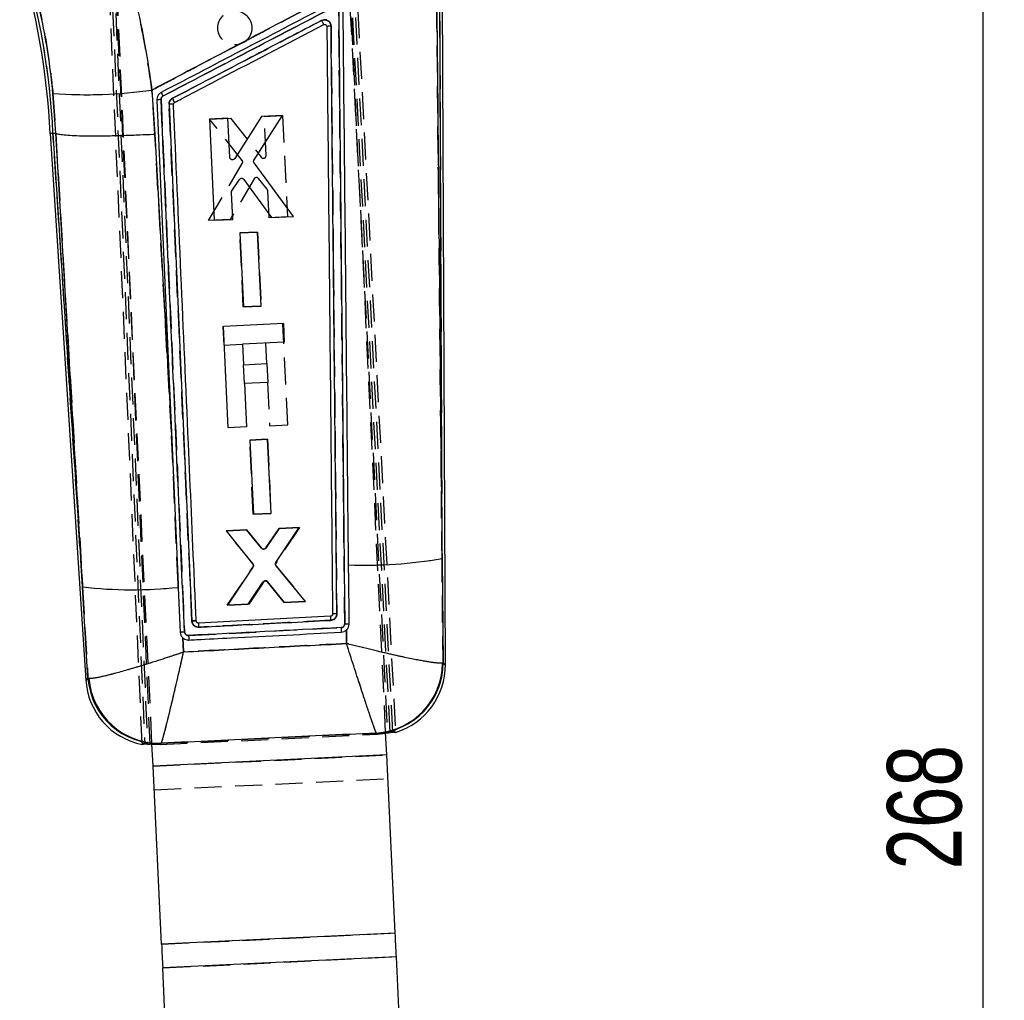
# Model space of a CAD drawing. Extents: x 78 to 731, y 58 to 554.
# Tile 13 of 17: x 305 to 397, y 338 to 430. Entities that reach past the tile are written whole.
import ezdxf

# ---------------------------------------------------------------- set-up
doc = ezdxf.new("R2010")
doc.units = 0
doc.header["$LTSCALE"] = 2
doc.linetypes.add('HIDDEN', pattern=[1.905, 1.27, -0.635])
doc.layers.get('0').update_dxf_attribs({"linetype": 'CONTINUOUS'})
doc.styles.add('SLDTEXTSTYLE0', font='TXT', dxfattribs={"width": 0.75})
doc.dimstyles.new('SLDDIMSTYLE0', dxfattribs={"dimtxt": 7, "dimasz": 6.604, "dimexe": 0, "dimexo": 0.0625, "dimgap": 1.75, "dimtad": 1, "dimdec": 0, "dimrnd": 1e-09, "dimzin": 12, "dimtxsty": 'SLDTEXTSTYLE0', "dimsah": 1, "dimcen": 0.09, "dimazin": 3, "dimtfac": 1, "dimtdec": 0, "dimtofl": 0, "dimtmove": 0, "dimatfit": 3, "dimtolj": 1, "dimtzin": 12})

# ---------------------------------------------------------------- blocks, each defined once
blk = doc.blocks.new('_D')
at = {"color": 179, "linetype": 'CONTINUOUS'}
for p, q in [((322.035, 479.637), (397.125, 479.637)), ((395.125, 211.884), (395.125, 479.637)), ((374.745, 211.884), (397.125, 211.884))]:
    blk.add_line(p, q, dxfattribs=at)
for points in [[(395.125, 479.637), (394.109, 473.033), (396.141, 473.033)], [(395.125, 211.884), (396.141, 218.488), (394.109, 218.488)]]:
    blk.add_solid(points, dxfattribs=at)
at = {"color": 179, "linetype": 'CONTINUOUS', "insert": (386.101, 349.862, 0.1), "char_height": 7, "attachment_point": 1, "rotation": 90, "style": 'SLDTEXTSTYLE0'}
blk.add_mtext('268', dxfattribs=at)

msp = doc.modelspace()

# ---------------------------------------------------------------- linework, layer by layer
at = {"color": 7, "linetype": 'HIDDEN'}
for p, q in [((316.035211, 361.726887), (311.553083, 464.951075)), ((311.767221, 465.062491), (316.288915, 361.680411)), ((312.066257, 464.658297), (316.538077, 361.671537)), ((316.789832, 361.642316), (312.27925, 464.770339)), ((339.613615, 362.797335), (335.088114, 450.075738)), ((334.595743, 449.939348), (339.118657, 362.710826)), ((339.366457, 362.764284), (334.842479, 449.483789)), ((335.33602, 449.620433), (339.861706, 362.868204)), ((338.939535, 362.74708), (335.364376, 437.551044)), ((344.003057, 437.284805), (344.242983, 379.109278)), ((316.964667, 361.695841), (313.389462, 436.50078)), ((333.362293, 429.292701), (333.39688, 429.234303)), ((333.410181, 429.165087), (333.410174, 429.165922)), ((307.653714, 422.872998), (307.907619, 419.137381)), ((317.236334, 419.045798), (316.964407, 423.186488)), ((318.729561, 421.850465), (318.571266, 421.845443)), ((318.987735, 421.836935), (318.973331, 421.840764)), ((322.371226, 420.462586), (324.362988, 420.558162)), ((325.442439, 416.57611), (322.371226, 420.462586)), ((324.362988, 420.558162), (327.240143, 416.864984)), ((327.519737, 420.709632), (329.254329, 420.79287)), ((327.694684, 417.033918), (327.519737, 420.709632)), ((329.254329, 420.79287), (329.708027, 411.263793)), ((310.441282, 376.441411), (307.654031, 419.123031)), ((307.907619, 419.137381), (307.90858, 419.137068)), ((318.795471, 390.994645), (317.236334, 419.045798)), ((322.264805, 410.906732), (325.461501, 416.28956)), ((327.79731, 413.856573), (326.987799, 414.862238)), ((326.569296, 414.831109), (324.325992, 411.005601)), ((327.97333, 411.180578), (327.852909, 413.710035)), ((329.708029, 411.263793), (327.97333, 411.180578)), ((324.325992, 411.005601), (322.264805, 410.906732)), ((325.224608, 409.747459), (326.889031, 409.827322)), ((325.556211, 402.781196), (325.224608, 409.747459)), ((326.889031, 409.827322), (327.22071, 402.861051)), ((327.22071, 402.861051), (325.556211, 402.781196)), ((319.421755, 376.711935), (318.288177, 402.532786)), ((329.732349, 391.688116), (329.276923, 401.217103)), ((323.641021, 400.947742), (323.677788, 400.9495)), ((323.641021, 400.947742), (323.724743, 399.196006)), ((323.724743, 399.196006), (325.476477, 399.279728)), ((327.648731, 399.383552), (327.740829, 397.456549)), ((325.570416, 397.352822), (325.544797, 397.351593)), ((325.544797, 397.351593), (325.629193, 395.58573)), ((325.629193, 395.58573), (325.654857, 395.586952)), ((327.825226, 395.690687), (328.020435, 391.606293)), ((328.020435, 391.606293), (329.732349, 391.688116)), ((326.160165, 390.2549), (327.824591, 390.33477)), ((326.491749, 383.288733), (326.160165, 390.2549)), ((327.824591, 390.33477), (328.156251, 383.368589)), ((328.156251, 383.368589), (326.491749, 383.288733)), ((323.965523, 381.71158), (325.852565, 381.802127)), ((326.463914, 378.636338), (323.965523, 381.71158)), ((325.852565, 381.802127), (327.266073, 380.088106)), ((327.673247, 380.108833), (328.916667, 381.949164)), ((330.839189, 382.041417), (328.63633, 378.704503)), ((328.916667, 381.949164), (330.839189, 382.041417)), ((344.34074, 369.285606), (344.242983, 379.109278)), ((324.050618, 374.733679), (326.477403, 378.334813)), ((328.652158, 378.403328), (331.381893, 375.085391)), ((327.445567, 376.900926), (326.079225, 374.830998)), ((329.424091, 374.991469), (327.856222, 376.921408)), ((310.441282, 376.441411), (310.945857, 367.863469)), ((319.435058, 376.408189), (319.421755, 376.711935)), ((331.381893, 375.085391), (329.424091, 374.991469)), ((326.079225, 374.830998), (324.050618, 374.733679)), ((321.125019, 373.219952), (321.123196, 373.239308)), ((320.408862, 371.880449), (334.7456, 372.615829)), ((335.252627, 372.389033), (335.259881, 371.1204)), ((319.93974, 370.33423), (319.866279, 371.655106)), ((344.34074, 369.285606), (344.283142, 369.272493)), ((310.945857, 367.863469), (311.022379, 367.850154)), ((317.740243, 361.619241), (338.16582, 362.595454)), ((338.060913, 362.700544), (338.0771, 362.688273)), ((338.16582, 362.595454), (338.109323, 362.654559)), ((338.16582, 362.595454), (338.941569, 362.704538)), ((316.96672, 361.652888), (317.740243, 361.619241)), ((317.792267, 361.683532), (317.740243, 361.619241)), ((317.823429, 361.722044), (317.843456, 361.739151)), ((317.065261, 359.591067), (339.040178, 360.64133)), ((317.065485, 359.58638), (339.040401, 360.636636)), ((317.171942, 357.358932), (339.14686, 358.409196)), ((317.866068, 342.835583), (339.840985, 343.885846)), ((317.972526, 340.608135), (339.947443, 341.658398)), ((317.972749, 340.603444), (339.947667, 341.653708))]:
    msp.add_line(p, q, dxfattribs=at)
at = {"color": 7, "linetype": 'CONTINUOUS'}
for p, q in [((344.242983, 379.109278), (344.003057, 437.284805)), ((344.554626, 369.101412), (344.273421, 437.285922)), ((307.907619, 419.137381), (307.653714, 422.872998)), ((316.964407, 423.186488), (317.236334, 419.045798)), ((324.103018, 420.546345), (322.368395, 420.463763)), ((322.368395, 420.463763), (322.825549, 410.934858)), ((324.279422, 416.870691), (324.103018, 420.546345)), ((327.259827, 420.696608), (324.748002, 416.745879)), ((326.565061, 416.629769), (329.251625, 420.791425)), ((329.251625, 420.791425), (327.259827, 420.696608)), ((307.384085, 419.107757), (310.743902, 367.658302)), ((307.654031, 419.123031), (307.907619, 419.137381)), ((307.654031, 419.123031), (310.441282, 376.441411)), ((307.90858, 419.137068), (307.907619, 419.137381)), ((330.268897, 411.289282), (326.573413, 416.342713)), ((324.480284, 413.69804), (325.190196, 414.776318)), ((325.60976, 414.785243), (328.207677, 411.191121)), ((324.560275, 411.017455), (324.438915, 413.546867)), ((328.207677, 411.191121), (330.268897, 411.289282)), ((322.825549, 410.934858), (324.560275, 411.017455)), ((326.903751, 409.827709), (325.239297, 409.748472)), ((325.239297, 409.748472), (325.573498, 402.782321)), ((327.238027, 402.86158), (326.903751, 409.827709)), ((325.573498, 402.782321), (327.238027, 402.86158)), ((329.319343, 401.219137), (323.683441, 400.949776)), ((329.319343, 401.219137), (329.403065, 399.467394)), ((324.138867, 391.420781), (323.683441, 400.949776)), ((329.403065, 399.467394), (325.479077, 399.279855)), ((325.479077, 399.279855), (325.571176, 397.352859)), ((325.571176, 397.352859), (327.76721, 397.457815)), ((327.76721, 397.457815), (327.851607, 395.691946)), ((327.851607, 395.691946), (325.655574, 395.58699)), ((325.655574, 395.58699), (325.850781, 391.502596)), ((318.795471, 390.994645), (319.421755, 376.711935)), ((325.850781, 391.502596), (324.138867, 391.420781)), ((327.831455, 390.334777), (326.166999, 390.255548)), ((326.166999, 390.255548), (326.501211, 383.289486)), ((328.165742, 383.368745), (327.831455, 390.334777)), ((326.501211, 383.289486), (328.165742, 383.368745)), ((325.859653, 381.803058), (323.937098, 381.711542)), ((323.937098, 381.711542), (326.448156, 378.599919)), ((327.272918, 380.0897), (325.859653, 381.803058)), ((328.923812, 381.948918), (327.680212, 380.107894)), ((328.61717, 378.739252), (330.810888, 382.038742)), ((330.810888, 382.038742), (328.923812, 381.948918)), ((344.242983, 379.109278), (344.34074, 369.285606)), ((326.461121, 378.29861), (324.060259, 374.735467)), ((331.391661, 375.084534), (328.6325, 378.437809)), ((326.018095, 374.828681), (327.394761, 376.899354)), ((327.805497, 376.918129), (329.363018, 374.987945)), ((310.945857, 367.863469), (310.441282, 376.441411)), ((319.421755, 376.711935), (319.435058, 376.408189)), ((329.363018, 374.987945), (331.391661, 375.084534)), ((324.060259, 374.735467), (326.018095, 374.828681)), ((321.125019, 373.219952), (321.123196, 373.239308)), ((333.753916, 373.683266), (321.337365, 373.044342)), ((335.259881, 371.1204), (335.252627, 372.389033)), ((319.866279, 371.655106), (319.93974, 370.33423)), ((344.34074, 369.285606), (344.283142, 369.272493)), ((310.945857, 367.863469), (311.022379, 367.850154)), ((338.0771, 362.688273), (338.060913, 362.700544)), ((339.040178, 360.64133), (338.939535, 362.74708)), ((338.941569, 362.704538), (339.366457, 362.764284)), ((339.613615, 362.797335), (339.867388, 362.759292)), ((316.039961, 361.617557), (316.288915, 361.680411)), ((316.538077, 361.671537), (316.96672, 361.652888)), ((317.065261, 359.591067), (316.964667, 361.695841)), ((317.843456, 361.739151), (317.823429, 361.722044)), ((339.040178, 360.64133), (317.065261, 359.591067)), ((339.040401, 360.636636), (317.065485, 359.58638)), ((339.840985, 343.885846), (339.040401, 360.636636)), ((317.866068, 342.835583), (317.065485, 359.58638)), ((339.840985, 343.885846), (317.866068, 342.835583)), ((339.947667, 341.653708), (317.972749, 340.603444)), ((341.140625, 316.693144), (339.947667, 341.653708)), ((319.165709, 315.64288), (317.972749, 340.603444))]:
    msp.add_line(p, q, dxfattribs=at)
at = {"color": 8, "linetype": 'CONTINUOUS'}
for p, q in [((338.109323, 362.654559), (338.0771, 362.688273)), ((317.823429, 361.722044), (317.792267, 361.683532))]:
    msp.add_line(p, q, dxfattribs=at)
at = {"color": 7, "linetype": 'CONTINUOUS', "flags": 128}
for points in [[(317.42043, 422.24396), (318.522286, 397.214971), (318.795471, 390.994645)], [(318.571266, 421.845443), (319.644805, 397.546798), (319.646042, 397.518784), (320.714667, 373.248189)], [(310.441282, 376.441411), (309.539579, 391.640708), (307.90858, 419.137068)], [(317.236334, 419.045798), (318.248838, 400.846176), (318.795471, 390.994645)], [(335.503566, 372.964985), (335.496237, 373.733178), (335.465267, 376.97491), (335.450534, 378.514923)], [(319.435058, 376.408189), (319.470055, 375.609122), (319.619877, 372.187204)], [(339.947667, 341.653708), (339.933794, 341.943968), (339.919973, 342.233144), (339.906256, 342.520162), (339.892693, 342.803944), (339.879335, 343.083437), (339.866231, 343.357596), (339.853432, 343.625396), (339.840985, 343.885846)], [(317.866068, 342.835583), (317.878515, 342.575136), (317.891315, 342.307333), (317.904416, 342.033174), (317.917775, 341.75368), (317.931339, 341.469899), (317.945056, 341.182884), (317.958877, 340.893704), (317.972749, 340.603444)]]:
    msp.add_lwpolyline(points, dxfattribs=at)
at = {"color": 7, "linetype": 'HIDDEN', "flags": 128}
for points in [[(307.90858, 419.137068), (309.539579, 391.640708), (310.441282, 376.441411)], [(344.554626, 369.101412), (344.53085, 369.121887), (344.34074, 369.285606)], [(310.945857, 367.863469), (310.76635, 367.681108), (310.743902, 367.658302)]]:
    msp.add_lwpolyline(points, dxfattribs=at)
at = {"color": 8, "linetype": 'CONTINUOUS', "flags": 128}
for points in [[(344.34074, 369.285606), (344.53085, 369.121887), (344.554626, 369.101412)], [(310.743902, 367.658302), (310.76635, 367.681108), (310.945857, 367.863469)]]:
    msp.add_lwpolyline(points, dxfattribs=at)
at = {"color": 7, "linetype": 'HIDDEN'}
msp.add_circle((324.758832, 429.035036), 1.6, dxfattribs=at)
at = {"color": 7, "linetype": 'CONTINUOUS'}
for centre, radius, start, end in [((238.052212, 415.791375), 69.411145, 2.73878841, 16.73629614), ((238.052212, 415.791375), 69.681512, 2.74051117, 16.73629614), ((310.872986, 465.681257), 42.929137, 265.69933139, 278.1575046), ((317.783229, 420.809257), 1.479863, 88.77582748, 104.19112131), ((304.809679, 415.838704), 14.84678, 27.22468039, 28.67964594), ((301.330823, 413.05714), 19.901204, 26.78605387, 28.03477643), ((336.91232, 422.222005), 43.73152, 268.08445347, 279.649982), ((315.091782, 418.010215), 41.828131, 263.61659042, 275.96012139), ((369.106647, 375.442598), 35.396481, 182.84897923, 183.46534709), ((380.455845, 374.849595), 45.763955, 182.7976972, 183.33637071), ((333.892525, 372.394412), 13.493455, 182.18291071, 184.01927144), ((337.644036, 369.326771), 6.639328, 273.59991315, 359.53158407), ((337.717029, 369.302211), 6.623732, 273.11617864, 359.85636563), ((337.957182, 369.074201), 6.5975, 286.82757492, 0.6529729), ((317.32738, 368.088226), 6.5975, 183.22872614, 258.72309307), ((317.552874, 368.34075), 6.624233, 184.13178697, 272.34079542), ((317.644134, 368.379), 6.64284, 184.56622966, 271.7194445), ((341.907785, 360.775531), 2.870746, 182.67941665, 182.77320534), ((313.18856, 359.40382), 3.881221, 2.69600832, 2.76526927)]:
    msp.add_arc(centre, radius, start, end, dxfattribs=at)
at = {"color": 7, "linetype": 'HIDDEN'}
for centre, radius, start, end in [((238.052212, 415.791375), 69.681512, 2.74051117, 16.73629614), ((310.872986, 465.681257), 42.929137, 265.69933139, 278.1575046), ((317.783105, 420.809371), 1.479722, 88.77088259, 104.18751789), ((304.965582, 415.903363), 14.678984, 27.27867675, 28.75026904), ((300.787216, 412.835779), 20.486291, 26.65356035, 27.86661493), ((336.91232, 422.222005), 43.73152, 268.08445347, 279.649982), ((315.091782, 418.010215), 41.828131, 263.61659042, 275.96012139), ((364.378353, 374.969312), 30.651428, 182.40467279, 183.11647011), ((382.674401, 375.062123), 47.99119, 182.92185059, 183.43552566), ((360.244495, 373.83814), 39.883708, 182.8134922, 183.4347383), ((337.644036, 369.326771), 6.639328, 273.59991315, 359.53158407), ((337.717029, 369.302211), 6.623732, 273.11617864, 359.85636563), ((317.552874, 368.34075), 6.624233, 184.13178697, 272.34079542), ((317.644134, 368.379), 6.64284, 184.56622966, 271.7194445)]:
    msp.add_arc(centre, radius, start, end, dxfattribs=at)
at = {"color": 7, "linetype": 'CONTINUOUS'}
for points, knots in [([(313.176017, 439.597957), (313.595244, 438.276305), (314.433703, 435.632987), (315.467912, 431.551287), (316.342318, 427.400277), (316.757042, 424.591099), (316.964407, 423.186488)], [0, 0, 0, 0, 0.247645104, 0.495292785, 0.74764245, 1, 1, 1, 1]), ([(307.653714, 422.872998), (307.533653, 423.966281), (307.293536, 426.152791), (306.710812, 429.435824), (305.973806, 432.710365), (305.334831, 434.855152), (305.015348, 435.927532)], [0, 0, 0, 0, 0.247092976, 0.494173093, 0.747089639, 1, 1, 1, 1]), ([(334.869622, 432.596944), (332.333803, 431.265079), (327.176693, 428.556458), (321.208491, 425.419261), (317.77628, 423.613607), (316.964407, 423.186488)], [0, 0, 0, 0, 0.424811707, 0.863941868, 1, 1, 1, 1]), ([(343.731334, 433.18481), (343.83, 422.729278), (344.000101, 404.703782), (344.171149, 386.678959), (344.242983, 379.109278)], [0, 0, 0, 0, 0.58004133, 1, 1, 1, 1]), ([(333.811535, 431.306891), (331.14879, 429.916354), (325.823299, 427.135279), (320.497772, 424.354327), (317.835007, 422.96385)], [0, 0, 0, 0, 0.499999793, 1, 1, 1, 1]), ([(318.011723, 422.630824), (320.674619, 424.020895), (325.999954, 426.800799), (331.325202, 429.580925), (333.987597, 430.97087)], [0, 0, 0, 0, 0.500042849, 1, 1, 1, 1]), ([(334.527431, 430.648885), (334.630964, 420.256428), (334.822451, 401.035338), (335.009346, 381.814908), (335.095191, 372.986577)], [0, 0, 0, 0, 0.540679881, 1, 1, 1, 1]), ([(335.450534, 378.514923), (335.44828, 378.750336), (335.435682, 380.06633), (335.388317, 385.006984), (335.223449, 402.14271), (335.065742, 418.198301), (334.94364, 430.629112)], [0, 0, 0, 0, 0.0135520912, 0.0757580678, 0.2844189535, 1, 1, 1, 1]), ([(332.916696, 429.729767), (332.676763, 429.604503), (330.340251, 428.384654), (325.666977, 425.944996), (321.233613, 423.630684), (318.896869, 422.410853)], [0, 0, 0, 0, 0.051342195, 0.499980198, 1, 1, 1, 1]), ([(333.80587, 429.194636), (333.799339, 429.257363), (333.785668, 429.388661), (333.686504, 429.566952), (333.534119, 429.708087), (333.343072, 429.789748), (333.124978, 429.808964), (332.988447, 429.75705), (332.916696, 429.729767)], [0, 0, 0, 0, 0.152261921, 0.318707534, 0.483138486, 0.649466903, 0.815783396, 1, 1, 1, 1]), ([(332.916696, 429.729767), (332.922882, 429.717778), (332.940696, 429.683258), (332.97918, 429.608506), (333.029274, 429.510726), (333.07598, 429.418827), (333.105145, 429.360662), (333.110285, 429.349749), (333.11257, 429.3449)], [0, 0, 0, 0, 0.063775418, 0.183640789, 0.398502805, 0.613344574, 0.828201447, 1, 1, 1, 1]), ([(319.096539, 422.025822), (319.308084, 422.136284), (320.479317, 422.747865), (325.151326, 425.187536), (329.611788, 427.51679), (333.11257, 429.3449)], [0, 0, 0, 0, 0.045278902, 0.250689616, 1, 1, 1, 1]), ([(333.11257, 429.3449), (333.132065, 429.352586), (333.174008, 429.369122), (333.24384, 429.366961), (333.310022, 429.342078), (333.365492, 429.297194), (333.386366, 429.255369), (333.39688, 429.234303)], [0, 0, 0, 0, 0.1822416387, 0.3920716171, 0.593509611, 0.7952638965, 1, 1, 1, 1]), ([(333.39688, 429.234303), (333.397296, 429.233197), (333.405477, 429.211441), (333.407883, 429.188088), (333.410166, 429.165922)], [0, 0, 0, 0, 0.050849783, 1, 1, 1, 1]), ([(333.410174, 429.165922), (333.500746, 419.952844), (333.68189, 401.526685), (333.858522, 383.101189), (333.946837, 373.88844)], [0, 0, 0, 0, 0.4999999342, 1, 1, 1, 1]), ([(333.80587, 429.194636), (333.753677, 429.193607), (333.64929, 429.191549), (333.518807, 429.184275), (333.427809, 429.175065), (333.416057, 429.168413), (333.410181, 429.165087)], [0, 0, 0, 0, 0.249999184, 0.5, 0.749999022, 1, 1, 1, 1]), ([(334.350226, 373.916603), (334.260631, 383.121367), (334.081283, 401.547058), (333.897728, 419.973389), (333.80587, 429.194636)], [0, 0, 0, 0, 0.499561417, 1, 1, 1, 1]), ([(317.835007, 422.96385), (317.761855, 422.915941), (317.615548, 422.820121), (317.472868, 422.595), (317.419388, 422.393499), (317.420208, 422.275448), (317.420427, 422.24396)], [0, 0, 0, 0, 0.2971865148, 0.5943864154, 0.8918091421, 1, 1, 1, 1]), ([(317.814846, 422.288783), (317.814737, 422.303658), (317.814328, 422.359707), (317.83971, 422.455495), (317.907541, 422.562503), (317.977035, 422.608076), (318.011723, 422.630824)], [0, 0, 0, 0, 0.107597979, 0.405400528, 0.703195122, 1, 1, 1, 1]), ([(320.022672, 372.232705), (319.660823, 380.457526), (319.156284, 391.925689), (318.419872, 408.611065), (318.045625, 417.071604), (317.814846, 422.288783)], [0, 0, 0, 0, 0.492937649, 0.68732074, 1, 1, 1, 1]), ([(318.896869, 422.410853), (318.839298, 422.373007), (318.72416, 422.297319), (318.612049, 422.119781), (318.570482, 421.961708), (318.571104, 421.869489), (318.571266, 421.845443)], [0, 0, 0, 0, 0.298224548, 0.596425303, 0.894770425, 1, 1, 1, 1]), ([(318.987735, 421.836935), (318.98076, 421.840028), (318.966315, 421.846433), (318.871606, 421.851234), (318.733624, 421.851528), (318.625385, 421.847472), (318.571266, 421.845443)], [0, 0, 0, 0, 0.237382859, 0.491590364, 0.745796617, 1, 1, 1, 1]), ([(318.987735, 421.836935), (318.988869, 421.858845), (318.991219, 421.904245), (319.022856, 421.966433), (319.062074, 422.005995), (319.089214, 422.021607), (319.096541, 422.025822)], [0, 0, 0, 0, 0.285113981, 0.590800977, 0.889520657, 1, 1, 1, 1]), ([(321.123196, 373.239308), (321.115648, 373.41173), (321.060858, 374.663335), (320.817005, 380.231683), (320.114426, 396.258468), (319.456007, 411.206075), (318.987735, 421.836935)], [0, 0, 0, 0, 0.01064382, 0.077263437, 0.343742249, 1, 1, 1, 1]), ([(307.654031, 419.123031), (307.474688, 419.112937), (307.294806, 419.102812), (307.384624, 419.107802), (307.384893, 419.107817)], [0, 0, 0, 0, 0.997004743, 1, 1, 1, 1]), ([(307.90858, 419.137068), (307.980891, 419.106123), (308.125512, 419.044234), (308.65954, 418.97232), (309.416117, 418.919006), (310.388429, 418.886424), (311.550744, 418.876051), (312.864761, 418.887363), (314.298325, 418.920974), (315.721055, 418.972052), (316.710723, 419.018331), (317.185965, 419.043166), (317.236334, 419.045798)], [0, 0, 0, 0, 0.1120075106, 0.2240149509, 0.3360223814, 0.4480298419, 0.5600393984, 0.6720490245, 0.7840627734, 0.8960761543, 0.9889854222, 1, 1, 1, 1]), ([(324.485773, 416.633062), (324.458185, 416.641201), (324.403012, 416.65748), (324.336938, 416.714875), (324.291336, 416.787938), (324.283329, 416.843552), (324.279422, 416.870691)], [0, 0, 0, 0, 0.252644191, 0.505267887, 0.758572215, 1, 1, 1, 1]), ([(324.748002, 416.745879), (324.730268, 416.723294), (324.694796, 416.678123), (324.617123, 416.637832), (324.544506, 416.624957), (324.501051, 416.630954), (324.485773, 416.633062)], [0, 0, 0, 0, 0.282597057, 0.565234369, 0.847149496, 1, 1, 1, 1]), ([(326.573413, 416.342713), (326.558827, 416.367507), (326.529652, 416.4171), (326.520601, 416.504333), (326.535312, 416.577248), (326.557243, 416.615967), (326.565061, 416.629769)], [0, 0, 0, 0, 0.281210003, 0.562468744, 0.844034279, 1, 1, 1, 1]), ([(325.190196, 414.776318), (325.208546, 414.79873), (325.24525, 414.843559), (325.324393, 414.88258), (325.401144, 414.894646), (325.447837, 414.885963), (325.466285, 414.882533)], [0, 0, 0, 0, 0.274022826, 0.548089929, 0.821464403, 1, 1, 1, 1]), ([(325.466285, 414.882533), (325.493721, 414.872931), (325.550108, 414.853196), (325.589523, 414.808296), (325.60976, 414.785243)], [0, 0, 0, 0, 0.486568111, 1, 1, 1, 1]), ([(324.438915, 413.546867), (324.440038, 413.575636), (324.442134, 413.629342), (324.468187, 413.676256), (324.480284, 413.69804)], [0, 0, 0, 0, 0.535659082, 1, 1, 1, 1]), ([(327.452729, 379.998222), (327.424031, 380.003099), (327.366638, 380.012854), (327.307259, 380.052076), (327.280371, 380.081534), (327.272918, 380.0897)], [0, 0, 0, 0, 0.41956587, 0.839100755, 1, 1, 1, 1]), ([(327.680212, 380.107894), (327.66627, 380.090965), (327.633755, 380.051482), (327.5626, 380.01075), (327.496978, 379.996844), (327.460313, 379.997986), (327.452729, 379.998222)], [0, 0, 0, 0, 0.249282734, 0.58140047, 0.913407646, 1, 1, 1, 1]), ([(326.448156, 378.599919), (326.463941, 378.575801), (326.495511, 378.527566), (326.508704, 378.440808), (326.496735, 378.361294), (326.471834, 378.317464), (326.461123, 378.29861)], [0, 0, 0, 0, 0.266252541, 0.532496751, 0.798907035, 1, 1, 1, 1]), ([(328.6325, 378.437809), (328.616511, 378.461714), (328.584533, 378.509523), (328.570498, 378.595944), (328.581689, 378.675788), (328.606424, 378.720031), (328.61717, 378.739252)], [0, 0, 0, 0, 0.265306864, 0.530601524, 0.796071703, 1, 1, 1, 1]), ([(327.394761, 376.899354), (327.413542, 376.921803), (327.451108, 376.966707), (327.531588, 377.00544), (327.597097, 377.014594), (327.632828, 377.011159), (327.639744, 377.010494)], [0, 0, 0, 0, 0.308921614, 0.617909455, 0.926042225, 1, 1, 1, 1]), ([(327.639744, 377.010494), (327.668, 377.003907), (327.72451, 376.990734), (327.777657, 376.95044), (327.800949, 376.923407), (327.805497, 376.918129)], [0, 0, 0, 0, 0.445920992, 0.891827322, 1, 1, 1, 1]), ([(321.123196, 373.239308), (321.116763, 373.242527), (321.103793, 373.249018), (321.009645, 373.253808), (320.874661, 373.254105), (320.767999, 373.250161), (320.714667, 373.248189)], [0, 0, 0, 0, 0.246981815, 0.497988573, 0.748994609, 1, 1, 1, 1]), ([(320.714667, 373.248189), (320.71516, 373.239824), (320.719675, 373.163215), (320.757768, 373.019749), (320.878035, 372.841099), (321.053717, 372.715219), (321.224539, 372.665853), (321.323549, 372.665932), (321.353998, 372.665956)], [0, 0, 0, 0, 0.026319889, 0.241048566, 0.455801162, 0.690184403, 0.904718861, 1, 1, 1, 1]), ([(321.337365, 373.044342), (321.314121, 373.045612), (321.267632, 373.048154), (321.204466, 373.08089), (321.155699, 373.130945), (321.132013, 373.181174), (321.126481, 373.211847), (321.125019, 373.219952)], [0, 0, 0, 0, 0.229766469, 0.45954345, 0.688986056, 0.917814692, 1, 1, 1, 1]), ([(321.353998, 372.665956), (321.624308, 372.67982), (322.975857, 372.749135), (327.116154, 372.961448), (330.98614, 373.159991), (333.774887, 373.303063)], [0, 0, 0, 0, 0.065287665, 0.326437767, 1, 1, 1, 1]), ([(333.946839, 373.88844), (333.944756, 373.865541), (333.940589, 373.819745), (333.905879, 373.758469), (333.854436, 373.711898), (333.800243, 373.688382), (333.765677, 373.684565), (333.753916, 373.683266)], [0, 0, 0, 0, 0.221139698, 0.442250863, 0.663660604, 0.885556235, 1, 1, 1, 1]), ([(333.774887, 373.30307), (333.843005, 373.313755), (333.979236, 373.335122), (334.155757, 373.450545), (334.284807, 373.612892), (334.344147, 373.778488), (334.34869, 373.88169), (334.350226, 373.916603)], [0, 0, 0, 0, 0.2216114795, 0.4432040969, 0.6648511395, 0.8866164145, 1, 1, 1, 1]), ([(334.350226, 373.916603), (334.297271, 373.915743), (334.191361, 373.914022), (334.058091, 373.907082), (333.964945, 373.898038), (333.952875, 373.891466), (333.946841, 373.888179)], [0, 0, 0, 0, 0.249999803, 0.500000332, 0.750001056, 1, 1, 1, 1]), ([(334.746435, 372.615874), (329.968199, 372.367596), (325.189168, 372.119277), (320.409657, 371.880489), (320.408862, 371.880449)], [0, 0, 0, 0, 0.999833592, 1, 1, 1, 1]), ([(321.337365, 373.044342), (321.337403, 373.03985), (321.337479, 373.030868), (321.340361, 372.960908), (321.345111, 372.854838), (321.350077, 372.748187), (321.353215, 372.682369), (321.353998, 372.665956)], [0, 0, 0, 0, 0.224348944, 0.448698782, 0.673048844, 0.918472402, 1, 1, 1, 1]), ([(335.095201, 372.986577), (335.094216, 372.964994), (335.091348, 372.902131), (335.054833, 372.801721), (334.976354, 372.703921), (334.869513, 372.634789), (334.787371, 372.622165), (334.746435, 372.615874)], [0, 0, 0, 0, 0.115790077, 0.337247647, 0.5586589, 0.780056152, 1, 1, 1, 1]), ([(334.769456, 372.186236), (334.856331, 372.199385), (335.030924, 372.225811), (335.184206, 372.326761), (335.250905, 372.387467), (335.252627, 372.389033)], [0, 0, 0, 0, 0.491048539, 0.98686502, 1, 1, 1, 1]), ([(335.095191, 372.986577), (335.148609, 372.98665), (335.255444, 372.986796), (335.390522, 372.982081), (335.48376, 372.974583), (335.497054, 372.968145), (335.503565, 372.964993)], [0, 0, 0, 0, 0.2525369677, 0.5050742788, 0.7576108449, 1, 1, 1, 1]), ([(335.252627, 372.389033), (335.267614, 372.403482), (335.344916, 372.478007), (335.452104, 372.644721), (335.501263, 372.836696), (335.503198, 372.94414), (335.503574, 372.964985)], [0, 0, 0, 0, 0.096842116, 0.499516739, 0.90290168, 1, 1, 1, 1]), ([(319.619877, 372.187204), (319.624317, 372.190454), (319.633258, 372.196998), (319.702492, 372.208318), (319.806174, 372.219271), (319.919981, 372.227632), (319.994735, 372.231325), (320.022672, 372.232705)], [0, 0, 0, 0, 0.212907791, 0.42879314, 0.644678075, 0.867209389, 1, 1, 1, 1]), ([(319.619877, 372.187204), (319.636206, 372.085466), (319.666434, 371.897123), (319.787899, 371.730002), (319.858412, 371.662624), (319.866279, 371.655106)], [0, 0, 0, 0, 0.510688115, 0.945406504, 1, 1, 1, 1]), ([(319.866279, 371.655106), (319.918663, 371.61354), (320.039239, 371.517864), (320.241042, 371.451206), (320.38012, 371.449331), (320.432257, 371.448628)], [0, 0, 0, 0, 0.324419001, 0.74674243, 1, 1, 1, 1]), ([(320.408862, 371.880449), (320.367481, 371.882612), (320.283883, 371.886982), (320.17004, 371.945594), (320.082024, 372.035861), (320.033231, 372.137503), (320.025666, 372.20571), (320.022672, 372.232705)], [0, 0, 0, 0, 0.21286109, 0.430021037, 0.644681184, 0.859368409, 1, 1, 1, 1]), ([(320.432257, 371.448628), (320.673571, 371.461117), (321.996099, 371.529561), (326.775111, 371.776433), (331.312905, 372.009047), (334.769456, 372.186236)], [0, 0, 0, 0, 0.050494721, 0.276738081, 1, 1, 1, 1]), ([(319.93974, 370.33423), (322.456818, 370.46404), (327.563463, 370.727399), (332.670244, 370.988166), (335.259881, 371.1204)], [0, 0, 0, 0, 0.492902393, 1, 1, 1, 1]), ([(338.060913, 362.700544), (337.997684, 362.857199), (337.873063, 363.165958), (337.439607, 364.433976), (336.980712, 365.811152), (336.507406, 367.251248), (335.931771, 369.023819), (335.489354, 370.401839), (335.261876, 371.114152), (335.259881, 371.1204)], [0, 0, 0, 0, 0.212307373, 0.418448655, 0.544795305, 0.671164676, 0.83068956, 0.998514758, 1, 1, 1, 1]), ([(344.283142, 369.272493), (344.070933, 369.271784), (343.65268, 369.270388), (342.247421, 369.51204), (340.768529, 369.811949), (339.248214, 370.146224), (337.404647, 370.579564), (335.991662, 370.932478), (335.266245, 371.118766), (335.259881, 371.1204)], [0, 0, 0, 0, 0.212308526, 0.4184498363, 0.5447963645, 0.6711659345, 0.8306906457, 0.9985146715, 1, 1, 1, 1]), ([(311.022379, 367.850154), (311.223632, 367.859348), (311.609962, 367.876995), (312.828747, 368.159825), (314.149603, 368.514739), (315.664806, 368.954829), (317.405838, 369.495017), (318.922527, 369.991338), (319.716674, 370.258533), (319.933519, 370.332119), (319.93974, 370.33423)], [0, 0, 0, 0, 0.196757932, 0.377700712, 0.505307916, 0.632940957, 0.809847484, 0.948061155, 0.998509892, 1, 1, 1, 1]), ([(317.843456, 361.739151), (317.89395, 361.883407), (317.99088, 362.160325), (318.281248, 363.274843), (318.592639, 364.534058), (318.947596, 366.013576), (319.353124, 367.750282), (319.704637, 369.290507), (319.888229, 370.104848), (319.938303, 370.327832), (319.93974, 370.33423)], [0, 0, 0, 0, 0.1967576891, 0.3777003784, 0.5053071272, 0.6329398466, 0.8098465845, 0.9480605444, 0.9985097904, 1, 1, 1, 1]), ([(338.060913, 362.700544), (334.665266, 362.538998), (327.926115, 362.218386), (321.186961, 361.89807), (317.843456, 361.739151)], [0, 0, 0, 0, 0.503868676, 1, 1, 1, 1]), ([(339.118657, 362.710826), (339.174828, 362.721907), (339.287179, 362.74407), (339.436573, 362.773832), (339.54867, 362.794234), (339.601729, 362.800416), (339.610874, 362.798045), (339.613615, 362.797335)], [0, 0, 0, 0, 0.227714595, 0.455466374, 0.681931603, 0.904686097, 1, 1, 1, 1]), ([(339.861706, 362.868204), (339.861706, 362.868212), (339.861704, 362.86825), (339.86169, 362.868387), (339.861575, 362.86898), (339.860032, 362.870905), (339.846389, 362.872437), (339.791489, 362.86379), (339.68158, 362.839341), (339.535371, 362.8044), (339.423672, 362.777872), (339.366457, 362.764284)], [0, 0, 0, 0, 0.000440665, 0.00220335, 0.009254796, 0.037467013, 0.150767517, 0.357680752, 0.565214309, 0.777297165, 1, 1, 1, 1]), ([(316.538077, 361.671537), (316.480756, 361.679394), (316.366098, 361.695111), (316.213701, 361.71622), (316.100231, 361.729917), (316.042684, 361.733009), (316.03728, 361.728582), (316.035211, 361.726887)], [0, 0, 0, 0, 0.219321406, 0.438700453, 0.656123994, 0.868369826, 1, 1, 1, 1]), ([(316.288915, 361.680411), (316.298003, 361.682168), (316.316178, 361.685683), (316.409796, 361.679377), (316.541186, 361.666984), (316.676011, 361.653404), (316.760911, 361.645133), (316.789832, 361.642316)], [0, 0, 0, 0, 0.219330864, 0.438615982, 0.659394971, 0.883972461, 1, 1, 1, 1])]:
    msp.add_open_spline(points, degree=3, knots=knots, dxfattribs=at)
at = {"color": 7, "linetype": 'HIDDEN'}
for points, knots in [([(316.964407, 423.186488), (316.76124, 424.5651), (316.354912, 427.322282), (315.491689, 431.448512), (314.45648, 435.557653), (313.602837, 438.251192), (313.176017, 439.597957)], [0, 0, 0, 0, 0.247683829, 0.495360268, 0.747681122, 1, 1, 1, 1]), ([(305.015348, 435.927532), (305.327742, 434.880329), (305.952537, 432.785903), (306.689938, 429.539067), (307.283733, 426.231036), (307.530385, 423.992364), (307.653714, 422.872998)], [0, 0, 0, 0, 0.247017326, 0.494039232, 0.747012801, 1, 1, 1, 1]), ([(325.767839, 427.815221), (326.330088, 428.110807), (329.363559, 429.705566), (332.397784, 431.298917), (334.869622, 432.596944)], [0, 0, 0, 0, 0.185348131, 1, 1, 1, 1]), ([(344.242983, 379.109278), (344.171149, 386.678959), (344.000101, 404.703782), (343.83, 422.729278), (343.731334, 433.18481)], [0, 0, 0, 0, 0.41995867, 1, 1, 1, 1]), ([(333.988985, 430.9716), (331.326127, 429.581412), (326.000539, 426.801103), (320.67486, 424.021023), (318.012085, 422.631018)], [0, 0, 0, 0, 0.50001212, 1, 1, 1, 1]), ([(335.095192, 372.986465), (334.994074, 383.378593), (334.807054, 402.599106), (334.615442, 421.820274), (334.527431, 430.64896)], [0, 0, 0, 0, 0.540679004, 1, 1, 1, 1]), ([(318.897879, 422.411375), (321.234289, 423.631026), (325.907259, 426.070407), (330.580167, 428.509954), (332.916696, 429.729767)], [0, 0, 0, 0, 0.499983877, 1, 1, 1, 1]), ([(332.916696, 429.729767), (332.923439, 429.733104), (332.991521, 429.766796), (333.13421, 429.805235), (333.342632, 429.790569), (333.534236, 429.70787), (333.686472, 429.567011), (333.785675, 429.388648), (333.799341, 429.257359), (333.80587, 429.194636)], [0, 0, 0, 0, 0.018270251, 0.184451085, 0.350719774, 0.517000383, 0.681384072, 0.847781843, 1, 1, 1, 1]), ([(333.80587, 429.194636), (333.897728, 419.973389), (334.081283, 401.547058), (334.260631, 383.121367), (334.350226, 373.916603)], [0, 0, 0, 0, 0.500438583, 1, 1, 1, 1]), ([(316.964407, 423.186488), (317.77626, 423.613615), (320.52082, 425.057566), (323.266025, 426.500313), (325.199185, 427.516289)], [0, 0, 0, 0, 0.295804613, 1, 1, 1, 1]), ([(318.012085, 422.631018), (317.999171, 422.623642), (317.950421, 422.595798), (317.880192, 422.525735), (317.821524, 422.413258), (317.817072, 422.330259), (317.814846, 422.288753)], [0, 0, 0, 0, 0.1072238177, 0.4047593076, 0.7023279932, 1, 1, 1, 1]), ([(317.814846, 422.288753), (318.188949, 413.828221), (318.878545, 398.232653), (319.613208, 381.547325), (319.974765, 373.322519), (320.022672, 372.232705)], [0, 0, 0, 0, 0.5070623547, 0.9346841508, 1, 1, 1, 1]), ([(318.571266, 421.845443), (318.571104, 421.869489), (318.570482, 421.961708), (318.61205, 422.119778), (318.724362, 422.297653), (318.839933, 422.373398), (318.897879, 422.411375)], [0, 0, 0, 0, 0.105058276, 0.402917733, 0.700633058, 1, 1, 1, 1]), ([(320.714667, 373.248189), (320.358353, 381.347722), (319.645724, 397.546786), (318.929419, 413.745891), (318.571266, 421.845443)], [0, 0, 0, 0, 0.500000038, 1, 1, 1, 1]), ([(327.240143, 416.864984), (327.260003, 416.844152), (327.299727, 416.802484), (327.381128, 416.769789), (327.454595, 416.764076), (327.49715, 416.774182), (327.511935, 416.777693)], [0, 0, 0, 0, 0.283435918, 0.566944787, 0.849545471, 1, 1, 1, 1]), ([(327.511935, 416.777693), (327.538562, 416.788398), (327.591813, 416.809807), (327.652064, 416.873041), (327.69066, 416.950124), (327.69336, 417.006338), (327.694684, 417.033918)], [0, 0, 0, 0, 0.252120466, 0.504204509, 0.75675076, 1, 1, 1, 1]), ([(325.461501, 416.28956), (325.473643, 416.31561), (325.497924, 416.367702), (325.498679, 416.455256), (325.477159, 416.52647), (325.451608, 416.563), (325.442439, 416.57611)], [0, 0, 0, 0, 0.280640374, 0.561199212, 0.842529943, 1, 1, 1, 1]), ([(326.702841, 414.941631), (326.676503, 414.929492), (326.62226, 414.904492), (326.587288, 414.856037), (326.569296, 414.831109)], [0, 0, 0, 0, 0.485558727, 1, 1, 1, 1]), ([(326.987799, 414.862238), (326.967344, 414.882837), (326.926427, 414.924042), (326.843687, 414.955296), (326.766186, 414.959869), (326.720662, 414.946762), (326.702841, 414.941631)], [0, 0, 0, 0, 0.274819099, 0.549703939, 0.823723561, 1, 1, 1, 1]), ([(327.852909, 413.710035), (327.849035, 413.738603), (327.841811, 413.791886), (327.811411, 413.836076), (327.79731, 413.856573)], [0, 0, 0, 0, 0.536146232, 1, 1, 1, 1]), ([(327.266073, 380.088106), (327.281315, 380.072078), (327.310086, 380.041824), (327.348933, 380.02664), (327.3672, 380.019501)], [0, 0, 0, 0, 0.529785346, 1, 1, 1, 1]), ([(327.432934, 380.00302), (327.448785, 380.000244), (327.472144, 379.996153), (327.495479, 379.999534), (327.502979, 380.000621)], [0, 0, 0, 0, 0.678587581, 1, 1, 1, 1]), ([(326.477403, 378.334813), (326.491036, 378.360124), (326.518299, 378.410745), (326.524041, 378.498064), (326.505314, 378.576487), (326.476465, 378.618193), (326.463914, 378.636338)], [0, 0, 0, 0, 0.2651328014, 0.5302305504, 0.7956231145, 1, 1, 1, 1]), ([(328.63633, 378.704503), (328.622922, 378.678999), (328.596108, 378.627995), (328.591227, 378.540423), (328.610695, 378.462395), (328.639674, 378.421113), (328.652158, 378.403328)], [0, 0, 0, 0, 0.26606122, 0.532091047, 0.798417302, 1, 1, 1, 1]), ([(327.601757, 377.008684), (327.574272, 376.999437), (327.519304, 376.980943), (327.470231, 376.935771), (327.449606, 376.906633), (327.445567, 376.900926)], [0, 0, 0, 0, 0.445727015, 0.89143097, 1, 1, 1, 1]), ([(327.856222, 376.921408), (327.835372, 376.941976), (327.793668, 376.983116), (327.709796, 377.013992), (327.643727, 377.016813), (327.60852, 377.009994), (327.601757, 377.008684)], [0, 0, 0, 0, 0.309164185, 0.618376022, 0.926686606, 1, 1, 1, 1]), ([(320.714667, 373.248189), (320.767999, 373.250161), (320.874661, 373.254105), (321.009645, 373.253808), (321.103793, 373.249018), (321.116763, 373.242527), (321.123196, 373.239308)], [0, 0, 0, 0, 0.251005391, 0.502011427, 0.753018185, 1, 1, 1, 1]), ([(321.353998, 372.665956), (321.317133, 372.666252), (321.211635, 372.667097), (321.042324, 372.722181), (320.879869, 372.842428), (320.764715, 373.007693), (320.721445, 373.149907), (320.715704, 373.23316), (320.714667, 373.248189)], [0, 0, 0, 0, 0.115200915, 0.329681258, 0.544167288, 0.738057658, 0.952712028, 1, 1, 1, 1]), ([(333.772255, 373.302921), (333.501945, 373.289053), (332.150395, 373.219713), (328.010976, 373.007362), (324.141867, 372.808933), (321.353998, 372.665956)], [0, 0, 0, 0, 0.065301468, 0.326507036, 1, 1, 1, 1]), ([(334.350226, 373.916603), (334.34869, 373.88169), (334.344147, 373.778489), (334.284806, 373.612891), (334.155759, 373.45055), (333.978484, 373.334614), (333.841288, 373.31353), (333.772255, 373.302921)], [0, 0, 0, 0, 0.11306586, 0.334209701, 0.555235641, 0.776207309, 1, 1, 1, 1]), ([(334.7456, 372.615829), (334.767083, 372.618106), (334.829734, 372.624746), (334.927927, 372.66716), (335.021015, 372.751272), (335.08385, 372.862146), (335.091419, 372.945037), (335.095202, 372.986465)], [0, 0, 0, 0, 0.115416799, 0.33658304, 0.557779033, 0.77898152, 1, 1, 1, 1]), ([(335.095198, 372.986935), (335.148616, 372.986959), (335.255452, 372.987007), (335.390529, 372.982221), (335.483768, 372.97475), (335.497061, 372.968431), (335.503571, 372.965336)], [0, 0, 0, 0, 0.252536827, 0.505074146, 0.757610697, 1, 1, 1, 1]), ([(320.022672, 372.232705), (320.025666, 372.20571), (320.033231, 372.137503), (320.082024, 372.035861), (320.17004, 371.945594), (320.283883, 371.886982), (320.367481, 371.882612), (320.408862, 371.880449)], [0, 0, 0, 0, 0.140631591, 0.355318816, 0.569978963, 0.78713891, 1, 1, 1, 1]), ([(335.259881, 371.1204), (332.670244, 370.988166), (327.563463, 370.727399), (322.456818, 370.46404), (319.93974, 370.33423)], [0, 0, 0, 0, 0.507097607, 1, 1, 1, 1]), ([(338.060913, 362.700544), (337.997684, 362.857199), (337.873063, 363.165958), (337.439607, 364.433976), (336.980712, 365.811152), (336.507406, 367.251248), (335.931771, 369.023819), (335.489354, 370.401839), (335.261876, 371.114152), (335.259881, 371.1204)], [0, 0, 0, 0, 0.212307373, 0.418448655, 0.544795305, 0.671164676, 0.83068956, 0.998514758, 1, 1, 1, 1]), ([(344.283142, 369.272493), (344.070933, 369.271784), (343.65268, 369.270388), (342.247421, 369.51204), (340.768529, 369.811949), (339.248214, 370.146224), (337.404647, 370.579564), (335.991662, 370.932478), (335.266245, 371.118766), (335.259881, 371.1204)], [0, 0, 0, 0, 0.212308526, 0.4184498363, 0.5447963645, 0.6711659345, 0.8306906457, 0.9985146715, 1, 1, 1, 1]), ([(311.022379, 367.850154), (311.237427, 367.861178), (311.666705, 367.883184), (313.035382, 368.210935), (314.484476, 368.60969), (315.98233, 369.051696), (317.808409, 369.623478), (319.213113, 370.087651), (319.933519, 370.332119), (319.93974, 370.33423)], [0, 0, 0, 0, 0.2064462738, 0.412106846, 0.5384971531, 0.6649112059, 0.8273761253, 0.998509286, 1, 1, 1, 1]), ([(317.843456, 361.739151), (317.897329, 361.894569), (318.00487, 362.204814), (318.330264, 363.467155), (318.671245, 364.858585), (319.02167, 366.328566), (319.446633, 368.155575), (319.771946, 369.587036), (319.938303, 370.327832), (319.93974, 370.33423)], [0, 0, 0, 0, 0.206446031, 0.412106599, 0.538496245, 0.664910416, 0.827375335, 0.998509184, 1, 1, 1, 1]), ([(317.843456, 361.739151), (321.186961, 361.89807), (327.926115, 362.218386), (334.665266, 362.538998), (338.060913, 362.700544)], [0, 0, 0, 0, 0.496131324, 1, 1, 1, 1])]:
    msp.add_open_spline(points, degree=3, knots=knots, dxfattribs=at)

# ---------------------------------------------------------------- dimensions: what is measured, and where the dimension line sits
at = {"color": 179, "linetype": 'CONTINUOUS'}
dim = msp.add_linear_dim(base=(395.124881, 479.636597), p1=(372.74511, 211.883686), p2=(320.035449, 479.636597), angle=90, dimstyle='SLDDIMSTYLE0', dxfattribs=at)
dim.commit()
dim.dimension.update_dxf_attribs({"geometry": '_D', "text_midpoint": (395.124881, 360.463779), "dimtype": 160})

doc.saveas('drawing.dxf')
